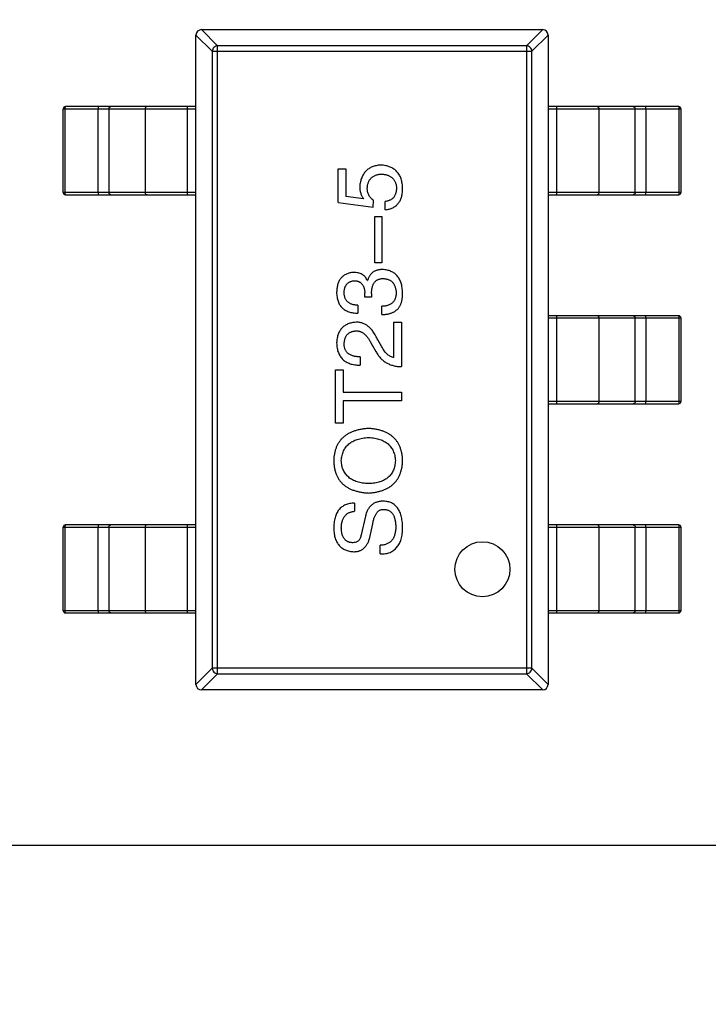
# Model space of a CAD drawing. Header units: inches. Extents: x -39 to 106, y -45 to 75.
# Tile 61 of 222: x 20.48 to 23.61, y -31.26 to -26.79. Entities that reach past the tile are written whole.
import ezdxf

# ---------------------------------------------------------------- set-up
doc = ezdxf.new("R2010")
doc.units = ezdxf.units.IN
doc.header["$LTSCALE"] = 1.21
doc.header["$MEASUREMENT"] = 0
doc.header["$PDMODE"] = 3
doc.header["$PDSIZE"] = 0.3125
doc.layers.get('0').update_dxf_attribs({"linetype": 'CONTINUOUS'})
doc.layers.get('Defpoints').update_dxf_attribs({"linetype": 'CONTINUOUS'})
doc.layers.add('DIM', color=3, linetype='CONTINUOUS')
doc.styles.get("Standard").update_dxf_attribs({"font": 'txt', "width": 0.8})
doc.dimstyles.get("Standard").update_dxf_attribs({"dimtxt": 0.15625, "dimasz": 0.1875, "dimexe": 0.125, "dimexo": 0.0625, "dimgap": 0.09, "dimtad": 0, "dimtih": 1, "dimtoh": 1, "dimzin": 4, "dimdsep": 46, "dimtxsty": 'STANDARD', "dimblk": '_FILLED', "dimblk1": '_FILLED', "dimblk2": '_FILLED', "dimcen": 0.09, "dimazin": 1, "dimtp": 0.01, "dimtm": 0.01, "dimtfac": 1, "dimtofl": 0, "dimtmove": 0, "dimatfit": 3, "dimldrblk": '_FILLED', "dimfxl": 1, "dimtolj": 1, "dimtzin": 4, "dimarcsym": 0})

# ---------------------------------------------------------------- blocks, each defined once
blk = doc.blocks.new('_FILLED')
at = {"color": 0, "linetype": 'ByBlock'}
blk.add_solid([(0, 0), (-1, 0.1667), (-1, -0.1667)], dxfattribs=at)
blk = doc.blocks.new('*D6')
at = {"layer": 'Defpoints', "color": 0}
for p in [(-13.1719, -23.0315), (49.8281, -23.0315), (49.8281, -38.8367)]:
    blk.add_point(p, dxfattribs=at)
at = {"layer": 'DIM', "color": 0, "lineweight": -2}
for p, q in [((-13.1719, -23.094), (-13.1719, -38.9617)), ((49.8281, -23.094), (49.8281, -38.9617)), ((-11.1719, -38.8367), (15.3048, -38.8367)), ((47.8281, -38.8367), (21.3515, -38.8367))]:
    blk.add_line(p, q, dxfattribs=at)
at = {"layer": 'DIM', "color": 0, "lineweight": -2, "xscale": 2, "yscale": 2, "zscale": 2, "rotation": 180}
blk.add_blockref('_FILLED', (-13.1719, -38.8367), dxfattribs=at)
at = {"layer": 'DIM', "color": 0, "lineweight": -2, "xscale": 2, "yscale": 2, "zscale": 2}
blk.add_blockref('_FILLED', (49.8281, -38.8367), dxfattribs=at)
at = {"layer": 'DIM', "color": 0, "insert": (18.3281, -38.8367), "char_height": 2, "attachment_point": 5}
blk.add_mtext('\\A1;63.00', dxfattribs=at)
blk = doc.blocks.new('*D8')
at = {"layer": 'Defpoints', "color": 0}
for p in [(-16.6812, -27.5315), (53.3282, -27.5316), (53.3282, -43.367)]:
    blk.add_point(p, dxfattribs=at)
at = {"layer": 'DIM', "color": 0, "lineweight": -2}
for p, q in [((-16.6812, -27.594), (-16.6812, -43.492)), ((53.3282, -27.5941), (53.3282, -43.492)), ((-14.6812, -43.367), (15.4335, -43.367)), ((51.3282, -43.367), (21.2135, -43.367))]:
    blk.add_line(p, q, dxfattribs=at)
at = {"layer": 'DIM', "color": 0, "lineweight": -2, "xscale": 2, "yscale": 2, "zscale": 2, "rotation": 180}
blk.add_blockref('_FILLED', (-16.6812, -43.367), dxfattribs=at)
at = {"layer": 'DIM', "color": 0, "lineweight": -2, "xscale": 2, "yscale": 2, "zscale": 2}
blk.add_blockref('_FILLED', (53.3282, -43.367), dxfattribs=at)
at = {"layer": 'DIM', "color": 0, "insert": (18.3235, -43.367), "char_height": 2, "attachment_point": 5}
blk.add_mtext('\\A1;70.00', dxfattribs=at)

msp = doc.modelspace()

# ---------------------------------------------------------------- linework, layer by layer
at = {"color": 7, "linetype": 'Continuous'}
for p, q in [((21.3764, -26.9054), (21.3026, -26.8316)), ((21.3031, -26.8316), (22.8531, -26.8316)), ((22.8535, -26.8316), (22.7797, -26.9054)), ((21.2781, -26.8561), (21.3519, -26.9299)), ((21.2781, -29.8066), (21.2781, -26.8566)), ((22.8042, -26.9299), (22.8781, -26.8561)), ((22.8781, -26.8566), (22.8781, -29.8066)), ((22.7797, -26.9054), (21.3764, -26.9054)), ((21.3764, -29.7578), (21.3764, -26.9054)), ((22.7797, -26.9054), (22.7797, -29.7578)), ((21.3519, -26.9299), (22.8042, -26.9299)), ((21.3519, -26.9299), (21.3519, -29.7332)), ((22.8042, -29.7332), (22.8042, -26.9299)), ((20.6747, -27.1916), (21.2781, -27.1916)), ((20.6747, -27.5716), (20.6747, -27.1916)), ((20.6841, -27.1916), (20.6847, -27.1816)), ((20.6841, -27.5716), (20.6841, -27.1916)), ((21.2781, -27.1816), (20.6847, -27.1816)), ((20.8341, -27.1816), (20.8336, -27.1916)), ((20.8336, -27.5716), (20.8336, -27.1916)), ((20.8824, -27.1916), (20.8824, -27.5716)), ((21.0465, -27.1916), (21.0465, -27.5716)), ((21.2391, -27.5816), (21.2391, -27.1816)), ((23.4715, -27.1816), (22.8781, -27.1816)), ((22.8781, -27.1916), (23.4815, -27.1916)), ((22.917, -27.1816), (22.917, -27.5816)), ((23.1097, -27.5716), (23.1097, -27.1916)), ((23.2737, -27.5716), (23.2737, -27.1916)), ((23.3225, -27.1916), (23.322, -27.1816)), ((23.3225, -27.1916), (23.3225, -27.5716)), ((23.4715, -27.1816), (23.472, -27.1916)), ((23.472, -27.1916), (23.472, -27.5716)), ((23.4815, -27.1916), (23.4815, -27.5716)), ((21.9236, -27.4648), (21.9597, -27.4648)), ((21.9236, -27.6173), (21.9236, -27.4648)), ((21.9597, -27.4648), (21.9597, -27.5894)), ((21.2781, -27.5716), (20.6747, -27.5716)), ((20.6847, -27.5816), (20.6841, -27.5716)), ((20.6847, -27.5816), (21.2781, -27.5816)), ((20.8336, -27.5716), (20.8341, -27.5816)), ((22.04, -27.6009), (21.9597, -27.5894)), ((23.4815, -27.5716), (22.8781, -27.5716)), ((22.8781, -27.5816), (23.4715, -27.5816)), ((23.322, -27.5816), (23.3225, -27.5716)), ((23.472, -27.5716), (23.4715, -27.5816)), ((21.9236, -27.6173), (22.0827, -27.6386)), ((22.0827, -27.6386), (22.0843, -27.6075)), ((22.1384, -27.6501), (22.1384, -27.6124)), ((22.0909, -27.6801), (22.122, -27.6801)), ((22.0909, -27.8916), (22.0909, -27.6801)), ((22.122, -27.6801), (22.122, -27.8916)), ((22.122, -27.8916), (22.0909, -27.8916)), ((22.0564, -27.9707), (22.0581, -27.9707)), ((22.045, -28.0477), (22.045, -28.028)), ((22.0761, -28.0297), (22.0761, -28.0477)), ((22.0138, -28.0838), (22.0138, -28.1199)), ((22.0761, -28.0477), (22.045, -28.0477)), ((22.122, -28.1264), (22.122, -28.0887)), ((23.4715, -28.1316), (22.8781, -28.1316)), ((22.917, -28.1316), (22.917, -28.5316)), ((23.3225, -28.1416), (23.322, -28.1316)), ((23.4715, -28.1316), (23.472, -28.1416)), ((22.1777, -28.1612), (22.2122, -28.1612)), ((22.1777, -28.3219), (22.1777, -28.1612)), ((22.2122, -28.1612), (22.2122, -28.3628)), ((22.8781, -28.1416), (23.4815, -28.1416)), ((23.1097, -28.5216), (23.1097, -28.1416)), ((23.2737, -28.5216), (23.2737, -28.1416)), ((23.3225, -28.1416), (23.3225, -28.5216)), ((23.472, -28.1416), (23.472, -28.5216)), ((23.4815, -28.1416), (23.4815, -28.5216)), ((22.0728, -28.2546), (22.0958, -28.294)), ((22.122, -28.2727), (22.104, -28.2415)), ((22.0236, -28.3186), (22.0236, -28.3563)), ((21.9122, -28.3777), (21.9466, -28.3777)), ((21.9122, -28.6203), (21.9122, -28.3777)), ((21.9466, -28.3777), (21.9466, -28.4794)), ((21.9466, -28.4794), (22.2122, -28.4794)), ((22.2122, -28.4794), (22.2122, -28.5187)), ((22.2122, -28.5187), (21.9466, -28.5187)), ((21.9466, -28.5187), (21.9466, -28.6203)), ((23.4815, -28.5216), (22.8781, -28.5216)), ((22.8781, -28.5316), (23.4715, -28.5316)), ((23.322, -28.5316), (23.3225, -28.5216)), ((23.472, -28.5216), (23.4715, -28.5316)), ((21.9466, -28.6203), (21.9122, -28.6203)), ((21.9991, -28.9823), (21.9991, -29.02)), ((22.0482, -29.0413), (22.0286, -29.1265)), ((20.6747, -29.0916), (21.2781, -29.0916)), ((20.6747, -29.4716), (20.6747, -29.0916)), ((20.6841, -29.0916), (20.6847, -29.0816)), ((20.6841, -29.4716), (20.6841, -29.0916)), ((21.2781, -29.0816), (20.6847, -29.0816)), ((20.8341, -29.0816), (20.8336, -29.0916)), ((20.8336, -29.4716), (20.8336, -29.0916)), ((20.8824, -29.0916), (20.8824, -29.4716)), ((21.0465, -29.0916), (21.0465, -29.4716)), ((21.2391, -29.4816), (21.2391, -29.0816)), ((22.0679, -29.1396), (22.081, -29.0774)), ((23.4715, -29.0816), (22.8781, -29.0816)), ((22.8781, -29.0916), (23.4815, -29.0916)), ((22.917, -29.0816), (22.917, -29.4816)), ((23.1097, -29.4716), (23.1097, -29.0916)), ((23.2737, -29.4716), (23.2737, -29.0916)), ((23.3225, -29.0916), (23.322, -29.0816)), ((23.3225, -29.0916), (23.3225, -29.4716)), ((23.4715, -29.0816), (23.472, -29.0916)), ((23.472, -29.0916), (23.472, -29.4716)), ((23.4815, -29.0916), (23.4815, -29.4716)), ((22.1155, -29.2134), (22.1155, -29.1741)), ((21.2781, -29.4716), (20.6747, -29.4716)), ((20.6847, -29.4816), (20.6841, -29.4716)), ((20.8336, -29.4716), (20.8341, -29.4816)), ((23.4815, -29.4716), (22.8781, -29.4716)), ((23.322, -29.4816), (23.3225, -29.4716)), ((23.472, -29.4716), (23.4715, -29.4816)), ((20.6847, -29.4816), (21.2781, -29.4816)), ((22.8781, -29.4816), (23.4715, -29.4816)), ((21.3519, -29.7332), (21.2781, -29.807)), ((22.8042, -29.7332), (21.3519, -29.7332)), ((22.8781, -29.807), (22.8042, -29.7332)), ((21.3026, -29.8316), (21.3764, -29.7578)), ((21.3764, -29.7578), (22.7797, -29.7578)), ((22.7797, -29.7578), (22.8535, -29.8316)), ((22.8531, -29.8316), (21.3031, -29.8316)), ((-13.6719, -30.5315), (50.3282, -30.5408))]:
    msp.add_line(p, q, dxfattribs=at)
msp.add_circle((22.5797, -29.2832), 0.125, dxfattribs=at)
for centre, radius, start, end in [((21.3031, -26.8566), 0.025, 90, 180), ((22.8531, -26.8566), 0.025, 0, 90), ((20.6847, -27.1916), 0.01, 90, 180), ((23.4715, -27.1916), 0.01, 0, 90), ((20.6847, -27.5716), 0.01, 180, 270), ((23.4715, -27.5716), 0.01, 270, 0), ((23.4715, -28.1416), 0.01, 0, 90), ((23.4715, -28.5216), 0.01, 270, 0), ((20.6847, -29.0916), 0.01, 90, 180), ((23.4715, -29.0916), 0.01, 0, 90), ((20.6847, -29.4716), 0.01, 180, 270), ((23.4715, -29.4716), 0.01, 270, 0), ((21.3031, -29.8066), 0.025, 180, 270), ((22.8531, -29.8066), 0.025, 270, 0)]:
    msp.add_arc(centre, radius, start, end, dxfattribs=at)
for points, knots in [([(21.3764, -26.9054), (21.3733, -26.9055), (21.367, -26.907), (21.359, -26.9125), (21.3535, -26.9205), (21.352, -26.9268), (21.3519, -26.9299)], [0, 0, 0, 0, 0.248875, 0.5, 0.751125, 1, 1, 1, 1]), ([(22.8042, -26.9299), (22.8041, -26.9268), (22.8027, -26.9205), (22.7972, -26.9125), (22.7892, -26.907), (22.7828, -26.9055), (22.7797, -26.9054)], [0, 0, 0, 0, 0.248875, 0.5, 0.751125, 1, 1, 1, 1]), ([(20.8824, -27.1916), (20.8824, -27.1903), (20.8829, -27.1877), (20.8849, -27.1844), (20.8881, -27.1821), (20.8906, -27.1816), (20.8918, -27.1816)], [0, 0, 0, 0, 0.257168, 0.51015, 0.757191, 1, 1, 1, 1]), ([(21.0559, -27.1816), (21.0546, -27.1816), (21.0521, -27.1821), (21.049, -27.1844), (21.0469, -27.1877), (21.0465, -27.1903), (21.0465, -27.1916)], [0, 0, 0, 0, 0.242809, 0.48985, 0.742832, 1, 1, 1, 1]), ([(23.1097, -27.1916), (23.1097, -27.1903), (23.1092, -27.1877), (23.1071, -27.1844), (23.104, -27.1821), (23.1015, -27.1816), (23.1003, -27.1816)], [0, 0, 0, 0, 0.257168, 0.51015, 0.757191, 1, 1, 1, 1]), ([(23.2643, -27.1816), (23.2656, -27.1816), (23.2681, -27.1821), (23.2712, -27.1844), (23.2733, -27.1877), (23.2737, -27.1903), (23.2737, -27.1916)], [0, 0, 0, 0, 0.242809, 0.48985, 0.742832, 1, 1, 1, 1]), ([(22.1171, -27.4468), (22.1136, -27.4471), (22.1067, -27.4478), (22.0967, -27.4496), (22.0873, -27.4521), (22.0786, -27.4552), (22.0705, -27.4591), (22.0629, -27.4635), (22.056, -27.4687), (22.0498, -27.4746), (22.0441, -27.4811), (22.039, -27.4883), (22.0347, -27.4962), (22.0308, -27.5047), (22.0277, -27.5139), (22.0251, -27.5237), (22.0232, -27.5342), (22.0224, -27.5414), (22.022, -27.5452)], [0, 0, 0, 0, 0.070056, 0.136784, 0.200181, 0.261459, 0.320361, 0.377607, 0.434201, 0.490556, 0.547297, 0.604711, 0.66384, 0.725285, 0.788826, 0.855809, 0.925831, 1, 1, 1, 1]), ([(22.2171, -27.555), (22.2169, -27.5509), (22.2167, -27.5429), (22.2153, -27.5313), (22.2133, -27.5204), (22.2104, -27.5102), (22.2069, -27.5008), (22.2025, -27.4921), (22.1973, -27.4842), (22.1914, -27.477), (22.1848, -27.4706), (22.1773, -27.4649), (22.1691, -27.46), (22.1601, -27.4558), (22.1504, -27.4525), (22.14, -27.4497), (22.1288, -27.4479), (22.1211, -27.4472), (22.1171, -27.4468)], [0, 0, 0, 0, 0.074337, 0.144658, 0.211298, 0.274399, 0.334717, 0.392948, 0.449757, 0.505394, 0.56075, 0.616858, 0.674126, 0.733366, 0.795021, 0.859694, 0.927941, 1, 1, 1, 1]), ([(22.0564, -27.5517), (22.0566, -27.5493), (22.057, -27.5445), (22.0581, -27.5376), (22.0596, -27.5311), (22.0617, -27.5251), (22.0641, -27.5195), (22.0671, -27.5143), (22.0705, -27.5096), (22.0744, -27.5053), (22.0787, -27.5015), (22.0836, -27.4982), (22.0889, -27.4953), (22.0946, -27.4929), (22.1008, -27.4909), (22.1075, -27.4894), (22.1146, -27.4883), (22.1195, -27.488), (22.122, -27.4878)], [0, 0, 0, 0, 0.071832, 0.140066, 0.204455, 0.266341, 0.32589, 0.383089, 0.439379, 0.495454, 0.551183, 0.608094, 0.666555, 0.726952, 0.789772, 0.856464, 0.926451, 1, 1, 1, 1]), ([(22.122, -27.4878), (22.1245, -27.488), (22.1295, -27.4885), (22.1366, -27.4897), (22.1433, -27.4913), (22.1495, -27.4933), (22.1553, -27.4957), (22.1607, -27.4985), (22.1656, -27.5017), (22.17, -27.5053), (22.174, -27.5094), (22.1775, -27.5137), (22.1806, -27.5185), (22.1833, -27.5238), (22.1854, -27.5294), (22.1872, -27.5354), (22.1885, -27.5418), (22.189, -27.5462), (22.1892, -27.5485)], [0, 0, 0, 0, 0.076076, 0.147929, 0.216494, 0.28139, 0.343555, 0.403665, 0.461756, 0.518574, 0.57465, 0.630617, 0.687539, 0.745203, 0.805007, 0.867454, 0.932274, 1, 1, 1, 1]), ([(22.022, -27.5452), (22.0221, -27.5477), (22.0222, -27.5528), (22.0231, -27.5603), (22.0245, -27.5676), (22.0264, -27.5747), (22.029, -27.5816), (22.0321, -27.5883), (22.0357, -27.5948), (22.0386, -27.5988), (22.04, -27.6009)], [0, 0, 0, 0, 0.129488, 0.255609, 0.38009, 0.502685, 0.625504, 0.749031, 0.873124, 1, 1, 1, 1]), ([(22.0843, -27.6075), (22.0821, -27.6057), (22.0777, -27.6022), (22.072, -27.5961), (22.0672, -27.5898), (22.0633, -27.5829), (22.0602, -27.5757), (22.058, -27.5681), (22.0567, -27.56), (22.0565, -27.5545), (22.0564, -27.5517)], [0, 0, 0, 0, 0.132471, 0.259199, 0.382453, 0.502638, 0.622849, 0.744865, 0.870389, 1, 1, 1, 1]), ([(22.1892, -27.5485), (22.1892, -27.5508), (22.1891, -27.5553), (22.1885, -27.5619), (22.1876, -27.5681), (22.1862, -27.5739), (22.1844, -27.5793), (22.1822, -27.5843), (22.1796, -27.589), (22.1766, -27.5932), (22.1732, -27.597), (22.1694, -27.6004), (22.1652, -27.6034), (22.1606, -27.6061), (22.1556, -27.6082), (22.1502, -27.6101), (22.1445, -27.6115), (22.1405, -27.6121), (22.1384, -27.6124)], [0, 0, 0, 0, 0.076648, 0.148913, 0.217705, 0.28283, 0.345406, 0.405074, 0.462929, 0.519315, 0.57498, 0.630645, 0.68742, 0.745021, 0.804689, 0.866635, 0.93176, 1, 1, 1, 1]), ([(22.1384, -27.6501), (22.1415, -27.6497), (22.1476, -27.6489), (22.1564, -27.647), (22.1646, -27.6444), (22.1722, -27.6412), (22.1792, -27.6375), (22.1856, -27.6329), (22.1915, -27.628), (22.1967, -27.6222), (22.2014, -27.616), (22.2054, -27.6091), (22.2089, -27.6016), (22.2117, -27.5934), (22.214, -27.5847), (22.2156, -27.5753), (22.2168, -27.5654), (22.217, -27.5585), (22.2171, -27.555)], [0, 0, 0, 0, 0.068545, 0.133544, 0.19542, 0.255245, 0.312812, 0.36916, 0.424791, 0.480307, 0.536971, 0.594633, 0.654367, 0.716937, 0.782022, 0.850991, 0.92325, 1, 1, 1, 1]), ([(20.8918, -27.5816), (20.8906, -27.5816), (20.8881, -27.581), (20.8849, -27.5788), (20.8829, -27.5755), (20.8824, -27.5729), (20.8824, -27.5716)], [0, 0, 0, 0, 0.242809, 0.48985, 0.742832, 1, 1, 1, 1]), ([(21.0465, -27.5716), (21.0465, -27.5729), (21.0469, -27.5755), (21.049, -27.5788), (21.0521, -27.581), (21.0546, -27.5816), (21.0559, -27.5816)], [0, 0, 0, 0, 0.257168, 0.51015, 0.757191, 1, 1, 1, 1]), ([(23.1003, -27.5816), (23.1015, -27.5816), (23.104, -27.581), (23.1071, -27.5788), (23.1092, -27.5755), (23.1097, -27.5729), (23.1097, -27.5716)], [0, 0, 0, 0, 0.242809, 0.48985, 0.742832, 1, 1, 1, 1]), ([(23.2737, -27.5716), (23.2737, -27.5729), (23.2733, -27.5755), (23.2712, -27.5788), (23.2681, -27.581), (23.2656, -27.5816), (23.2643, -27.5816)], [0, 0, 0, 0, 0.257168, 0.51015, 0.757191, 1, 1, 1, 1]), ([(21.9941, -27.9346), (21.9912, -27.9349), (21.9853, -27.9353), (21.9769, -27.937), (21.969, -27.9391), (21.9617, -27.9419), (21.9549, -27.9454), (21.9487, -27.9495), (21.943, -27.9542), (21.9379, -27.9596), (21.9333, -27.9655), (21.9293, -27.9722), (21.9258, -27.9794), (21.923, -27.9873), (21.9206, -27.9958), (21.9189, -28.0049), (21.9176, -28.0146), (21.9173, -28.0213), (21.9171, -28.0248)], [0, 0, 0, 0, 0.067521, 0.132139, 0.193339, 0.252064, 0.309083, 0.364848, 0.420021, 0.475612, 0.532002, 0.589602, 0.649896, 0.712634, 0.778603, 0.848416, 0.922155, 1, 1, 1, 1]), ([(22.0564, -27.9707), (22.055, -27.9678), (22.0522, -27.9622), (22.0467, -27.9548), (22.0401, -27.9485), (22.0327, -27.9433), (22.0243, -27.9394), (22.0151, -27.9366), (22.0049, -27.9349), (21.9978, -27.9347), (21.9941, -27.9346)], [0, 0, 0, 0, 0.125227, 0.244792, 0.361427, 0.478215, 0.59667, 0.722058, 0.856314, 1, 1, 1, 1]), ([(22.1253, -27.9215), (22.1231, -27.9215), (22.119, -27.9216), (22.1128, -27.9222), (22.107, -27.9231), (22.1015, -27.9245), (22.0962, -27.9262), (22.0912, -27.9283), (22.0866, -27.9308), (22.0822, -27.9337), (22.0781, -27.937), (22.0744, -27.9407), (22.0709, -27.9447), (22.0677, -27.9492), (22.0649, -27.954), (22.0622, -27.9592), (22.06, -27.9648), (22.0587, -27.9687), (22.0581, -27.9707)], [0, 0, 0, 0, 0.071215, 0.138707, 0.20396, 0.266995, 0.327734, 0.387609, 0.445602, 0.503345, 0.561136, 0.618597, 0.677672, 0.738255, 0.799989, 0.863961, 0.930555, 1, 1, 1, 1]), ([(22.2171, -28.028), (22.2169, -28.0239), (22.2165, -28.0159), (22.2151, -28.0043), (22.213, -27.9935), (22.2103, -27.9834), (22.2069, -27.974), (22.2028, -27.9655), (22.1981, -27.9576), (22.1927, -27.9505), (22.1865, -27.9442), (22.1798, -27.9386), (22.1723, -27.9338), (22.1642, -27.9298), (22.1554, -27.9265), (22.146, -27.9241), (22.1359, -27.9223), (22.1289, -27.9218), (22.1253, -27.9215)], [0, 0, 0, 0, 0.078078, 0.151942, 0.221594, 0.28726, 0.350176, 0.409768, 0.467648, 0.523784, 0.578904, 0.634014, 0.689819, 0.746826, 0.805875, 0.867063, 0.931764, 1, 1, 1, 1]), ([(21.9515, -28.0264), (21.9516, -28.0243), (21.9518, -28.0203), (21.9525, -28.0145), (21.9536, -28.0091), (21.9549, -28.004), (21.9566, -27.9993), (21.9587, -27.995), (21.961, -27.991), (21.9637, -27.9874), (21.9667, -27.9842), (21.9702, -27.9814), (21.9739, -27.9789), (21.978, -27.9768), (21.9823, -27.9751), (21.9871, -27.9738), (21.9921, -27.9728), (21.9956, -27.9725), (21.9974, -27.9723)], [0, 0, 0, 0, 0.078051, 0.151197, 0.220412, 0.286742, 0.34933, 0.409464, 0.467368, 0.52298, 0.578639, 0.633998, 0.690142, 0.746855, 0.805868, 0.867776, 0.932345, 1, 1, 1, 1]), ([(21.9974, -27.9723), (21.9993, -27.9724), (22.0029, -27.9726), (22.0082, -27.9734), (22.013, -27.9746), (22.0176, -27.9763), (22.0218, -27.9783), (22.0256, -27.9809), (22.0292, -27.9837), (22.0324, -27.987), (22.0352, -27.9908), (22.0376, -27.9949), (22.0397, -27.9994), (22.0415, -28.0043), (22.0429, -28.0097), (22.044, -28.0154), (22.0447, -28.0216), (22.0449, -28.0259), (22.045, -28.028)], [0, 0, 0, 0, 0.067741, 0.131599, 0.192143, 0.249977, 0.306453, 0.361639, 0.416449, 0.471489, 0.527582, 0.584873, 0.644974, 0.70814, 0.77492, 0.845909, 0.920585, 1, 1, 1, 1]), ([(22.0761, -28.0297), (22.0761, -28.027), (22.0762, -28.0217), (22.0769, -28.0141), (22.0778, -28.007), (22.0794, -28.0004), (22.0813, -27.9943), (22.0835, -27.9887), (22.0864, -27.9838), (22.0895, -27.9793), (22.0931, -27.9753), (22.0972, -27.9719), (22.1016, -27.9689), (22.1065, -27.9665), (22.1119, -27.9647), (22.1176, -27.9634), (22.1238, -27.9626), (22.128, -27.9625), (22.1302, -27.9625)], [0, 0, 0, 0, 0.082495, 0.159728, 0.232496, 0.300725, 0.365163, 0.425859, 0.483728, 0.538892, 0.592921, 0.646195, 0.699968, 0.754746, 0.811387, 0.870806, 0.933482, 1, 1, 1, 1]), ([(22.1302, -27.9625), (22.1324, -27.9626), (22.1367, -27.963), (22.1429, -27.9641), (22.1487, -27.9656), (22.1541, -27.9676), (22.1591, -27.97), (22.1637, -27.9728), (22.1679, -27.9763), (22.1717, -27.98), (22.1751, -27.9843), (22.1781, -27.989), (22.1807, -27.9941), (22.1829, -27.9998), (22.1846, -28.0058), (22.186, -28.0123), (22.1871, -28.0192), (22.1874, -28.024), (22.1876, -28.0264)], [0, 0, 0, 0, 0.068514, 0.133941, 0.195994, 0.255362, 0.312994, 0.369441, 0.424687, 0.480522, 0.537148, 0.594801, 0.654411, 0.716817, 0.781981, 0.850498, 0.923306, 1, 1, 1, 1]), ([(21.9171, -28.0248), (21.9172, -28.0285), (21.9174, -28.0359), (21.9188, -28.0465), (21.9208, -28.0565), (21.9236, -28.0657), (21.927, -28.0742), (21.9313, -28.082), (21.9363, -28.0891), (21.942, -28.0954), (21.9484, -28.101), (21.9556, -28.1059), (21.9636, -28.11), (21.9722, -28.1135), (21.9816, -28.1162), (21.9917, -28.1182), (22.0025, -28.1195), (22.01, -28.1197), (22.0138, -28.1199)], [0, 0, 0, 0, 0.073232, 0.142595, 0.207997, 0.270074, 0.329156, 0.386529, 0.441846, 0.496976, 0.551877, 0.607941, 0.665637, 0.725446, 0.788542, 0.855101, 0.925196, 1, 1, 1, 1]), ([(22.0138, -28.0838), (22.0113, -28.0837), (22.0064, -28.0835), (21.9994, -28.0826), (21.9927, -28.0814), (21.9866, -28.0797), (21.981, -28.0776), (21.9759, -28.075), (21.9712, -28.0721), (21.967, -28.0687), (21.9633, -28.0649), (21.9602, -28.0606), (21.9575, -28.056), (21.9553, -28.0509), (21.9536, -28.0453), (21.9524, -28.0394), (21.9516, -28.033), (21.9516, -28.0287), (21.9515, -28.0264)], [0, 0, 0, 0, 0.078134, 0.15164, 0.221358, 0.286689, 0.348614, 0.407697, 0.464247, 0.520153, 0.574432, 0.629291, 0.684538, 0.742032, 0.801329, 0.863637, 0.930123, 1, 1, 1, 1]), ([(22.1876, -28.0264), (22.1875, -28.0289), (22.1875, -28.0336), (22.1867, -28.0405), (22.1854, -28.047), (22.1836, -28.053), (22.1813, -28.0586), (22.1785, -28.0636), (22.1751, -28.0682), (22.1713, -28.0724), (22.1668, -28.0761), (22.162, -28.0793), (22.1565, -28.0821), (22.1506, -28.0843), (22.1442, -28.0862), (22.1372, -28.0875), (22.1298, -28.0884), (22.1247, -28.0886), (22.122, -28.0887)], [0, 0, 0, 0, 0.071272, 0.13882, 0.201858, 0.262757, 0.320043, 0.376709, 0.431462, 0.486034, 0.541209, 0.597703, 0.65589, 0.717768, 0.782056, 0.850407, 0.92277, 1, 1, 1, 1]), ([(22.2073, -28.0821), (22.2081, -28.0804), (22.2097, -28.0769), (22.2117, -28.0713), (22.2134, -28.0652), (22.2147, -28.0587), (22.2158, -28.0517), (22.2166, -28.0442), (22.217, -28.0363), (22.217, -28.0308), (22.2171, -28.028)], [0, 0, 0, 0, 0.101955, 0.208983, 0.322698, 0.44339, 0.570851, 0.70629, 0.84885, 1, 1, 1, 1]), ([(22.122, -28.1264), (22.1247, -28.1263), (22.1299, -28.1261), (22.1376, -28.1255), (22.1449, -28.1244), (22.1518, -28.1231), (22.1584, -28.1214), (22.1647, -28.1195), (22.1706, -28.1172), (22.1761, -28.1146), (22.1813, -28.1117), (22.1861, -28.1085), (22.1905, -28.1049), (22.1946, -28.101), (22.1984, -28.0968), (22.2017, -28.0922), (22.2048, -28.0873), (22.2064, -28.0839), (22.2073, -28.0821)], [0, 0, 0, 0, 0.078937, 0.154495, 0.226898, 0.296844, 0.363348, 0.427781, 0.48946, 0.549586, 0.607902, 0.664733, 0.720805, 0.776157, 0.831175, 0.886736, 0.943094, 1, 1, 1, 1]), ([(23.1097, -28.1416), (23.1097, -28.1403), (23.1092, -28.1377), (23.1071, -28.1344), (23.104, -28.1321), (23.1015, -28.1316), (23.1003, -28.1316)], [0, 0, 0, 0, 0.257168, 0.51015, 0.757191, 1, 1, 1, 1]), ([(23.2643, -28.1316), (23.2656, -28.1316), (23.2681, -28.1321), (23.2712, -28.1344), (23.2733, -28.1377), (23.2737, -28.1403), (23.2737, -28.1416)], [0, 0, 0, 0, 0.242809, 0.48985, 0.742832, 1, 1, 1, 1]), ([(22.0056, -28.1612), (22.0022, -28.1615), (21.9956, -28.162), (21.9861, -28.1636), (21.9771, -28.1658), (21.9688, -28.1687), (21.961, -28.1723), (21.9539, -28.1765), (21.9474, -28.1814), (21.9416, -28.1869), (21.9363, -28.1931), (21.9317, -28.2), (21.9277, -28.2075), (21.9242, -28.2157), (21.9216, -28.2245), (21.9194, -28.234), (21.9178, -28.2441), (21.9173, -28.2511), (21.9171, -28.2546)], [0, 0, 0, 0, 0.070688, 0.137741, 0.201612, 0.262778, 0.321223, 0.378455, 0.434411, 0.490146, 0.546362, 0.603392, 0.662208, 0.723401, 0.787372, 0.85442, 0.925153, 1, 1, 1, 1]), ([(22.104, -28.2415), (22.1024, -28.2381), (22.0994, -28.2315), (22.0943, -28.2221), (22.0892, -28.2133), (22.0839, -28.2052), (22.0783, -28.1978), (22.0726, -28.191), (22.0667, -28.185), (22.0606, -28.1797), (22.0544, -28.1749), (22.048, -28.1709), (22.0413, -28.1676), (22.0346, -28.1648), (22.0276, -28.1629), (22.0204, -28.1616), (22.0131, -28.161), (22.0081, -28.1611), (22.0056, -28.1612)], [0, 0, 0, 0, 0.082731, 0.161257, 0.236138, 0.307554, 0.375712, 0.440848, 0.502916, 0.562567, 0.619798, 0.675716, 0.73039, 0.78386, 0.837315, 0.890547, 0.944917, 1, 1, 1, 1]), ([(21.9515, -28.2596), (21.9516, -28.2573), (21.9519, -28.2529), (21.9525, -28.2465), (21.9538, -28.2406), (21.9553, -28.235), (21.9573, -28.2299), (21.9595, -28.2251), (21.9623, -28.2208), (21.9653, -28.2168), (21.9689, -28.2134), (21.9727, -28.2103), (21.977, -28.2076), (21.9817, -28.2053), (21.9867, -28.2036), (21.9921, -28.2021), (21.9979, -28.2011), (22.0019, -28.2007), (22.004, -28.2005)], [0, 0, 0, 0, 0.076112, 0.148436, 0.216883, 0.281466, 0.34298, 0.402356, 0.459881, 0.51546, 0.571111, 0.62658, 0.683162, 0.741007, 0.801404, 0.863825, 0.930544, 1, 1, 1, 1]), ([(22.004, -28.2005), (22.0056, -28.2005), (22.0088, -28.2003), (22.0136, -28.2006), (22.0184, -28.2014), (22.0231, -28.2026), (22.0277, -28.2044), (22.0322, -28.2066), (22.0366, -28.2092), (22.0409, -28.2125), (22.0453, -28.216), (22.0494, -28.2202), (22.0535, -28.2248), (22.0576, -28.2298), (22.0615, -28.2353), (22.0654, -28.2413), (22.0692, -28.2478), (22.0716, -28.2523), (22.0728, -28.2546)], [0, 0, 0, 0, 0.052237, 0.103888, 0.155485, 0.207395, 0.259864, 0.31356, 0.369176, 0.4266, 0.486836, 0.550048, 0.61567, 0.685271, 0.75824, 0.834614, 0.915635, 1, 1, 1, 1]), ([(21.9171, -28.2546), (21.9173, -28.2587), (21.9177, -28.2665), (21.9193, -28.2779), (21.9216, -28.2886), (21.9248, -28.2984), (21.9287, -28.3075), (21.9334, -28.3158), (21.9389, -28.3234), (21.9453, -28.3302), (21.9524, -28.3362), (21.9602, -28.3414), (21.9689, -28.3459), (21.9784, -28.3495), (21.9886, -28.3524), (21.9996, -28.3545), (22.0114, -28.3558), (22.0195, -28.3561), (22.0236, -28.3563)], [0, 0, 0, 0, 0.07282, 0.141057, 0.2062, 0.267672, 0.326735, 0.383519, 0.439188, 0.494454, 0.549628, 0.605958, 0.66397, 0.72402, 0.787502, 0.854127, 0.925065, 1, 1, 1, 1]), ([(22.0236, -28.3186), (22.0207, -28.3185), (22.0151, -28.3183), (22.0069, -28.3174), (21.9993, -28.3162), (21.9922, -28.3144), (21.9857, -28.3122), (21.9797, -28.3097), (21.9743, -28.3066), (21.9695, -28.3031), (21.9652, -28.2992), (21.9615, -28.2948), (21.9584, -28.29), (21.9559, -28.2848), (21.9539, -28.2791), (21.9526, -28.273), (21.9517, -28.2664), (21.9516, -28.2619), (21.9515, -28.2596)], [0, 0, 0, 0, 0.082594, 0.15978, 0.232961, 0.301462, 0.365595, 0.426678, 0.484662, 0.540809, 0.595146, 0.648401, 0.702272, 0.757102, 0.813447, 0.872233, 0.934055, 1, 1, 1, 1]), ([(22.0958, -28.294), (22.0973, -28.2967), (22.1003, -28.3021), (22.1054, -28.3097), (22.1107, -28.3169), (22.1165, -28.3235), (22.1225, -28.3297), (22.129, -28.3352), (22.1357, -28.3404), (22.1429, -28.3449), (22.1503, -28.349), (22.1581, -28.3525), (22.1663, -28.3556), (22.1748, -28.358), (22.1837, -28.36), (22.1929, -28.3615), (22.2024, -28.3625), (22.2089, -28.3627), (22.2122, -28.3628)], [0, 0, 0, 0, 0.065828, 0.130094, 0.192451, 0.254037, 0.313974, 0.373757, 0.433048, 0.492243, 0.551902, 0.611758, 0.672678, 0.734814, 0.798569, 0.863693, 0.930488, 1, 1, 1, 1]), ([(22.1777, -28.3219), (22.1752, -28.3213), (22.1699, -28.3203), (22.1624, -28.317), (22.155, -28.3127), (22.148, -28.3071), (22.1411, -28.3003), (22.1344, -28.2922), (22.128, -28.2829), (22.124, -28.2762), (22.122, -28.2727)], [0, 0, 0, 0, 0.103034, 0.208166, 0.318255, 0.434664, 0.559728, 0.695394, 0.841708, 1, 1, 1, 1]), ([(23.1003, -28.5316), (23.1015, -28.5316), (23.104, -28.531), (23.1071, -28.5288), (23.1092, -28.5255), (23.1097, -28.5229), (23.1097, -28.5216)], [0, 0, 0, 0, 0.242809, 0.48985, 0.742832, 1, 1, 1, 1]), ([(23.2737, -28.5216), (23.2737, -28.5229), (23.2733, -28.5255), (23.2712, -28.5288), (23.2681, -28.531), (23.2656, -28.5316), (23.2643, -28.5316)], [0, 0, 0, 0, 0.257168, 0.51015, 0.757191, 1, 1, 1, 1]), ([(22.063, -28.6435), (22.0568, -28.644), (22.0446, -28.6449), (22.0271, -28.6477), (22.0107, -28.6513), (21.9955, -28.656), (21.9814, -28.6616), (21.9684, -28.6683), (21.9567, -28.676), (21.9461, -28.6846), (21.9366, -28.6943), (21.9284, -28.705), (21.9214, -28.7166), (21.9154, -28.7293), (21.9108, -28.7429), (21.9073, -28.7575), (21.9049, -28.7731), (21.9043, -28.7839), (21.904, -28.7894)], [0, 0, 0, 0, 0.077567, 0.150676, 0.219857, 0.285465, 0.347921, 0.407823, 0.465422, 0.52175, 0.577087, 0.632521, 0.688224, 0.745558, 0.804966, 0.866649, 0.931596, 1, 1, 1, 1]), ([(22.2171, -28.7894), (22.2168, -28.7839), (22.2162, -28.7731), (22.2139, -28.7575), (22.2104, -28.7429), (22.2059, -28.7293), (22.2002, -28.7166), (22.1933, -28.705), (22.1854, -28.6943), (22.1762, -28.6847), (22.166, -28.676), (22.1546, -28.6683), (22.1421, -28.6616), (22.1284, -28.656), (22.1137, -28.6513), (22.0978, -28.6477), (22.0808, -28.6449), (22.069, -28.644), (22.063, -28.6435)], [0, 0, 0, 0, 0.069543, 0.135551, 0.198218, 0.258467, 0.316451, 0.372703, 0.428457, 0.483848, 0.539952, 0.597251, 0.656588, 0.718448, 0.783219, 0.851581, 0.92366, 1, 1, 1, 1]), ([(21.9384, -28.7894), (21.9388, -28.7854), (21.9395, -28.7776), (21.9416, -28.7664), (21.9446, -28.7558), (21.9484, -28.7459), (21.9532, -28.7368), (21.9588, -28.7284), (21.9654, -28.7207), (21.9728, -28.7138), (21.981, -28.7075), (21.9902, -28.7021), (22.0002, -28.6973), (22.0111, -28.6932), (22.0229, -28.69), (22.0355, -28.6874), (22.0489, -28.6854), (22.0582, -28.6848), (22.063, -28.6845)], [0, 0, 0, 0, 0.066185, 0.128757, 0.188826, 0.247016, 0.303201, 0.358331, 0.413554, 0.469092, 0.525618, 0.584057, 0.64487, 0.708721, 0.775674, 0.846303, 0.920903, 1, 1, 1, 1]), ([(22.063, -28.6845), (22.0676, -28.6848), (22.0767, -28.6854), (22.0898, -28.6874), (22.1021, -28.69), (22.1135, -28.6932), (22.1241, -28.6973), (22.1338, -28.7021), (22.1427, -28.7075), (22.1508, -28.7138), (22.158, -28.7207), (22.1643, -28.7284), (22.1698, -28.7368), (22.1745, -28.7459), (22.1783, -28.7558), (22.1811, -28.7664), (22.1833, -28.7776), (22.184, -28.7854), (22.1843, -28.7894)], [0, 0, 0, 0, 0.077942, 0.152007, 0.221727, 0.288073, 0.351, 0.411526, 0.469701, 0.526016, 0.581668, 0.637084, 0.692684, 0.749573, 0.808409, 0.869306, 0.932836, 1, 1, 1, 1]), ([(21.904, -28.7894), (21.9042, -28.795), (21.9047, -28.806), (21.9069, -28.8219), (21.9103, -28.8369), (21.9149, -28.8508), (21.9206, -28.8636), (21.9277, -28.8755), (21.9358, -28.8864), (21.9453, -28.8962), (21.9558, -28.9049), (21.9676, -28.9126), (21.9806, -28.9193), (21.9948, -28.9249), (22.0102, -28.9295), (22.0267, -28.933), (22.0444, -28.9357), (22.0567, -28.9365), (22.063, -28.9369)], [0, 0, 0, 0, 0.069152, 0.134813, 0.197211, 0.256568, 0.314021, 0.370015, 0.425333, 0.480469, 0.536197, 0.593559, 0.65308, 0.715045, 0.780396, 0.8495, 0.922535, 1, 1, 1, 1]), ([(22.063, -28.8943), (22.0582, -28.894), (22.0487, -28.8935), (22.0351, -28.8917), (22.0223, -28.8894), (22.0105, -28.8861), (21.9995, -28.8821), (21.9894, -28.8775), (21.9802, -28.872), (21.9719, -28.8658), (21.9646, -28.8588), (21.9581, -28.8511), (21.9525, -28.8426), (21.9478, -28.8334), (21.9441, -28.8235), (21.9412, -28.8128), (21.9393, -28.8013), (21.9387, -28.7934), (21.9384, -28.7894)], [0, 0, 0, 0, 0.079527, 0.154518, 0.225493, 0.292262, 0.355914, 0.416367, 0.47473, 0.531171, 0.586124, 0.640791, 0.696133, 0.751962, 0.809861, 0.870342, 0.93333, 1, 1, 1, 1]), ([(22.063, -28.9369), (22.069, -28.9364), (22.0808, -28.9355), (22.0978, -28.9327), (22.1137, -28.929), (22.1284, -28.9243), (22.1421, -28.9186), (22.1546, -28.9118), (22.166, -28.9041), (22.1762, -28.8953), (22.1853, -28.8855), (22.1934, -28.8748), (22.2002, -28.8629), (22.2059, -28.8501), (22.2104, -28.8363), (22.2139, -28.8216), (22.2162, -28.8058), (22.2168, -28.7949), (22.2171, -28.7894)], [0, 0, 0, 0, 0.075921, 0.147605, 0.21565, 0.280144, 0.341762, 0.400894, 0.458022, 0.514147, 0.569605, 0.625256, 0.681857, 0.740217, 0.800617, 0.86368, 0.930079, 1, 1, 1, 1]), ([(22.1843, -28.7894), (22.184, -28.7934), (22.1835, -28.8013), (22.1815, -28.8127), (22.1788, -28.8234), (22.1751, -28.8334), (22.1705, -28.8426), (22.1651, -28.8511), (22.1588, -28.8588), (22.1516, -28.8657), (22.1435, -28.872), (22.1346, -28.8775), (22.1248, -28.8821), (22.1141, -28.8862), (22.1025, -28.8893), (22.0901, -28.8917), (22.0769, -28.8935), (22.0677, -28.894), (22.063, -28.8943)], [0, 0, 0, 0, 0.06765, 0.131591, 0.192902, 0.251442, 0.307964, 0.363592, 0.418442, 0.47374, 0.529963, 0.587768, 0.647917, 0.710953, 0.777434, 0.847168, 0.921622, 1, 1, 1, 1]), ([(21.9991, -28.9823), (21.9952, -28.9825), (21.9877, -28.9829), (21.9769, -28.9846), (21.9668, -28.9872), (21.9575, -28.9906), (21.9489, -28.9948), (21.941, -29), (21.9339, -29.0061), (21.9275, -29.0129), (21.922, -29.0207), (21.9171, -29.0293), (21.913, -29.0388), (21.9097, -29.0491), (21.9071, -29.0603), (21.9053, -29.0723), (21.9042, -29.0852), (21.904, -29.0941), (21.904, -29.0987)], [0, 0, 0, 0, 0.067746, 0.131468, 0.192012, 0.249947, 0.305924, 0.360562, 0.415062, 0.46941, 0.524967, 0.582613, 0.642659, 0.706195, 0.77304, 0.844305, 0.919608, 1, 1, 1, 1]), ([(22.1302, -28.9741), (22.1275, -28.9741), (22.1223, -28.9742), (22.1147, -28.975), (22.1074, -28.9763), (22.1005, -28.9782), (22.094, -28.9805), (22.0879, -28.9834), (22.0822, -28.9868), (22.0768, -28.9908), (22.0719, -28.9953), (22.0673, -29.0003), (22.0632, -29.0058), (22.0594, -29.0119), (22.056, -29.0185), (22.053, -29.0256), (22.0503, -29.0333), (22.049, -29.0386), (22.0482, -29.0413)], [0, 0, 0, 0, 0.069111, 0.134881, 0.198727, 0.259407, 0.319007, 0.377056, 0.434317, 0.491571, 0.548636, 0.606792, 0.666243, 0.727818, 0.791484, 0.858071, 0.927249, 1, 1, 1, 1]), ([(22.2171, -29.0921), (22.2169, -29.0874), (22.2165, -29.0783), (22.2152, -29.0651), (22.2132, -29.0527), (22.2106, -29.0413), (22.2074, -29.0307), (22.2035, -29.0211), (22.1991, -29.0122), (22.1939, -29.0044), (22.1882, -28.9974), (22.1818, -28.9913), (22.1747, -28.9861), (22.167, -28.9819), (22.1587, -28.9786), (22.1498, -28.976), (22.1402, -28.9745), (22.1336, -28.9742), (22.1302, -28.9741)], [0, 0, 0, 0, 0.08539, 0.165926, 0.241159, 0.312046, 0.378904, 0.441563, 0.500906, 0.55769, 0.612, 0.665045, 0.717904, 0.770385, 0.824307, 0.880048, 0.938483, 1, 1, 1, 1]), ([(21.9384, -29.0954), (21.9386, -29.0925), (21.9389, -29.0868), (21.9399, -29.0786), (21.9414, -29.0709), (21.9433, -29.0637), (21.9456, -29.0571), (21.9483, -29.051), (21.9515, -29.0455), (21.9551, -29.0404), (21.9591, -29.0359), (21.9636, -29.0321), (21.9684, -29.0286), (21.9738, -29.0258), (21.9795, -29.0235), (21.9856, -29.0217), (21.9922, -29.0205), (21.9967, -29.0202), (21.9991, -29.02)], [0, 0, 0, 0, 0.080942, 0.15724, 0.229821, 0.297692, 0.36242, 0.423911, 0.482196, 0.539298, 0.594482, 0.64892, 0.70322, 0.758404, 0.815258, 0.874182, 0.93522, 1, 1, 1, 1]), ([(22.081, -29.0774), (22.0816, -29.0745), (22.0827, -29.0688), (22.0846, -29.0607), (22.0868, -29.0532), (22.0892, -29.0463), (22.0918, -29.0401), (22.0947, -29.0344), (22.0977, -29.0294), (22.101, -29.0249), (22.1045, -29.0211), (22.1082, -29.0179), (22.1121, -29.0153), (22.1163, -29.0133), (22.1207, -29.012), (22.1253, -29.0112), (22.1302, -29.0112), (22.1334, -29.0116), (22.1351, -29.0118)], [0, 0, 0, 0, 0.0932, 0.181198, 0.26306, 0.339627, 0.41092, 0.477479, 0.538825, 0.596824, 0.650619, 0.702235, 0.751666, 0.79967, 0.847759, 0.896274, 0.946739, 1, 1, 1, 1]), ([(22.1351, -29.0118), (22.1371, -29.0119), (22.141, -29.0121), (22.1466, -29.0133), (22.1519, -29.015), (22.1568, -29.0173), (22.1613, -29.0202), (22.1654, -29.0238), (22.1692, -29.028), (22.1726, -29.0327), (22.1756, -29.038), (22.1782, -29.044), (22.1804, -29.0506), (22.1823, -29.0577), (22.1837, -29.0655), (22.1849, -29.0738), (22.1857, -29.0828), (22.1859, -29.0889), (22.1859, -29.0921)], [0, 0, 0, 0, 0.05617, 0.109836, 0.161504, 0.212099, 0.262487, 0.313111, 0.36568, 0.419737, 0.477556, 0.53817, 0.603387, 0.672532, 0.746929, 0.825941, 0.910245, 1, 1, 1, 1]), ([(20.8824, -29.0916), (20.8824, -29.0903), (20.8829, -29.0877), (20.8849, -29.0844), (20.8881, -29.0821), (20.8906, -29.0816), (20.8918, -29.0816)], [0, 0, 0, 0, 0.257168, 0.51015, 0.757191, 1, 1, 1, 1]), ([(21.0559, -29.0816), (21.0546, -29.0816), (21.0521, -29.0821), (21.049, -29.0844), (21.0469, -29.0877), (21.0465, -29.0903), (21.0465, -29.0916)], [0, 0, 0, 0, 0.242809, 0.48985, 0.742832, 1, 1, 1, 1]), ([(21.904, -29.0987), (21.9042, -29.1027), (21.9045, -29.1106), (21.9059, -29.122), (21.9081, -29.1327), (21.9108, -29.1426), (21.9142, -29.1518), (21.9182, -29.1603), (21.923, -29.168), (21.9284, -29.1749), (21.9345, -29.1812), (21.9413, -29.1867), (21.9488, -29.1914), (21.9569, -29.1954), (21.9657, -29.1986), (21.9751, -29.201), (21.9852, -29.2028), (21.9922, -29.2033), (21.9958, -29.2036)], [0, 0, 0, 0, 0.077604, 0.150579, 0.220083, 0.285578, 0.347594, 0.407359, 0.464757, 0.520774, 0.5761, 0.631449, 0.687327, 0.744836, 0.804268, 0.865895, 0.931164, 1, 1, 1, 1]), ([(21.9909, -29.1626), (21.9888, -29.1626), (21.9848, -29.1625), (21.979, -29.1617), (21.9736, -29.1603), (21.9685, -29.1585), (21.9639, -29.1561), (21.9596, -29.1532), (21.9557, -29.1498), (21.9522, -29.1458), (21.9492, -29.1413), (21.9464, -29.1363), (21.9441, -29.1307), (21.9422, -29.1247), (21.9407, -29.1181), (21.9394, -29.111), (21.9388, -29.1033), (21.9385, -29.0981), (21.9384, -29.0954)], [0, 0, 0, 0, 0.06343, 0.124222, 0.181144, 0.236526, 0.290131, 0.343393, 0.396288, 0.450954, 0.506479, 0.565175, 0.627059, 0.692946, 0.76251, 0.836996, 0.915797, 1, 1, 1, 1]), ([(22.1859, -29.0921), (22.1858, -29.0953), (22.1856, -29.1016), (22.1846, -29.1108), (22.1831, -29.1193), (22.181, -29.1272), (22.1785, -29.1345), (22.1754, -29.1413), (22.1718, -29.1474), (22.1676, -29.1528), (22.1629, -29.1576), (22.1577, -29.1619), (22.152, -29.1656), (22.1456, -29.1684), (22.1388, -29.1708), (22.1315, -29.1726), (22.1236, -29.1737), (22.1182, -29.174), (22.1155, -29.1741)], [0, 0, 0, 0, 0.079335, 0.15404, 0.224955, 0.291021, 0.353982, 0.414027, 0.47178, 0.527247, 0.581879, 0.636096, 0.691322, 0.747597, 0.806328, 0.867466, 0.932039, 1, 1, 1, 1]), ([(22.1909, -29.1823), (22.193, -29.1799), (22.1973, -29.1752), (22.2026, -29.1667), (22.2071, -29.1571), (22.2108, -29.1464), (22.2136, -29.1345), (22.2157, -29.1214), (22.2169, -29.1071), (22.217, -29.0972), (22.2171, -29.0921)], [0, 0, 0, 0, 0.09804, 0.200818, 0.309803, 0.427378, 0.554601, 0.691373, 0.839613, 1, 1, 1, 1]), ([(23.1097, -29.0916), (23.1097, -29.0903), (23.1092, -29.0877), (23.1071, -29.0844), (23.104, -29.0821), (23.1015, -29.0816), (23.1003, -29.0816)], [0, 0, 0, 0, 0.257168, 0.51015, 0.757191, 1, 1, 1, 1]), ([(23.2643, -29.0816), (23.2656, -29.0816), (23.2681, -29.0821), (23.2712, -29.0844), (23.2733, -29.0877), (23.2737, -29.0903), (23.2737, -29.0916)], [0, 0, 0, 0, 0.242809, 0.48985, 0.742832, 1, 1, 1, 1]), ([(22.0286, -29.1265), (22.0281, -29.1294), (22.0272, -29.1348), (22.0247, -29.1422), (22.0213, -29.1485), (22.0169, -29.1537), (22.0116, -29.1577), (22.0054, -29.1606), (21.9984, -29.1623), (21.9935, -29.1625), (21.9909, -29.1626)], [0, 0, 0, 0, 0.148023, 0.281917, 0.403558, 0.517739, 0.629599, 0.744162, 0.865862, 1, 1, 1, 1]), ([(21.9958, -29.2036), (21.998, -29.2035), (22.0023, -29.2034), (22.0087, -29.2027), (22.0148, -29.2014), (22.0206, -29.1997), (22.0261, -29.1974), (22.0314, -29.1947), (22.0363, -29.1914), (22.0409, -29.1877), (22.0453, -29.1834), (22.0495, -29.1786), (22.0532, -29.1733), (22.0567, -29.1676), (22.06, -29.1613), (22.0629, -29.1545), (22.0657, -29.1473), (22.0672, -29.1423), (22.0679, -29.1396)], [0, 0, 0, 0, 0.063238, 0.123934, 0.183175, 0.240763, 0.297716, 0.35399, 0.41043, 0.466931, 0.525151, 0.585145, 0.647083, 0.711121, 0.778546, 0.84866, 0.922421, 1, 1, 1, 1]), ([(22.1155, -29.2134), (22.1195, -29.2135), (22.1275, -29.2135), (22.139, -29.2123), (22.1498, -29.2101), (22.1597, -29.2067), (22.1688, -29.2022), (22.1771, -29.1967), (22.1845, -29.1901), (22.1887, -29.1849), (22.1909, -29.1823)], [0, 0, 0, 0, 0.144278, 0.280018, 0.408467, 0.530887, 0.648749, 0.76463, 0.881475, 1, 1, 1, 1]), ([(20.8918, -29.4816), (20.8906, -29.4816), (20.8881, -29.481), (20.8849, -29.4788), (20.8829, -29.4755), (20.8824, -29.4729), (20.8824, -29.4716)], [0, 0, 0, 0, 0.242809, 0.48985, 0.742832, 1, 1, 1, 1]), ([(21.0465, -29.4716), (21.0465, -29.4729), (21.0469, -29.4755), (21.049, -29.4788), (21.0521, -29.481), (21.0546, -29.4816), (21.0559, -29.4816)], [0, 0, 0, 0, 0.257168, 0.51015, 0.757191, 1, 1, 1, 1]), ([(23.1003, -29.4816), (23.1015, -29.4816), (23.104, -29.481), (23.1071, -29.4788), (23.1092, -29.4755), (23.1097, -29.4729), (23.1097, -29.4716)], [0, 0, 0, 0, 0.242809, 0.48985, 0.742832, 1, 1, 1, 1]), ([(23.2737, -29.4716), (23.2737, -29.4729), (23.2733, -29.4755), (23.2712, -29.4788), (23.2681, -29.481), (23.2656, -29.4816), (23.2643, -29.4816)], [0, 0, 0, 0, 0.257168, 0.51015, 0.757191, 1, 1, 1, 1]), ([(21.3519, -29.7332), (21.352, -29.7364), (21.3535, -29.7427), (21.359, -29.7507), (21.367, -29.7562), (21.3733, -29.7576), (21.3764, -29.7578)], [0, 0, 0, 0, 0.248875, 0.5, 0.751125, 1, 1, 1, 1]), ([(22.7797, -29.7578), (22.7828, -29.7576), (22.7892, -29.7562), (22.7972, -29.7507), (22.8027, -29.7427), (22.8041, -29.7364), (22.8042, -29.7332)], [0, 0, 0, 0, 0.248875, 0.5, 0.751125, 1, 1, 1, 1])]:
    msp.add_open_spline(points, degree=3, knots=knots, dxfattribs=at)

# ---------------------------------------------------------------- dimensions: what is measured, and where the dimension line sits
at = {"layer": 'DIM'}
dim = msp.add_linear_dim(base=(49.8281, -38.8367), p1=(-13.1719, -23.0315), p2=(49.8281, -23.0315), dimstyle='STANDARD', override={"dimtxt": 2, "dimasz": 2, "dimtih": 0, "dimtoh": 0, "dimzin": 0, "dimcen": 0.198, "dimadec": 0, "dimazin": 0, "dimtp": 0, "dimtm": 0, "dimtdec": 4, "dimtzin": 0}, dxfattribs=at)
dim.commit()
dim.dimension.update_dxf_attribs({"geometry": '*D6', "text_midpoint": (18.3281, -38.8367)})
dim = msp.add_linear_dim(base=(53.3282, -43.367), p1=(-16.6812, -27.5315), p2=(53.3282, -27.5316), text='70.00', dimstyle='STANDARD', override={"dimtxt": 2, "dimasz": 2, "dimtih": 0, "dimtoh": 0, "dimzin": 0, "dimcen": 0.198, "dimadec": 0, "dimazin": 0, "dimtp": 0, "dimtm": 0, "dimtdec": 4, "dimtzin": 0}, dxfattribs=at)
dim.commit()
dim.dimension.update_dxf_attribs({"geometry": '*D8', "text_midpoint": (18.3235, -43.367)})

doc.saveas('drawing.dxf')
